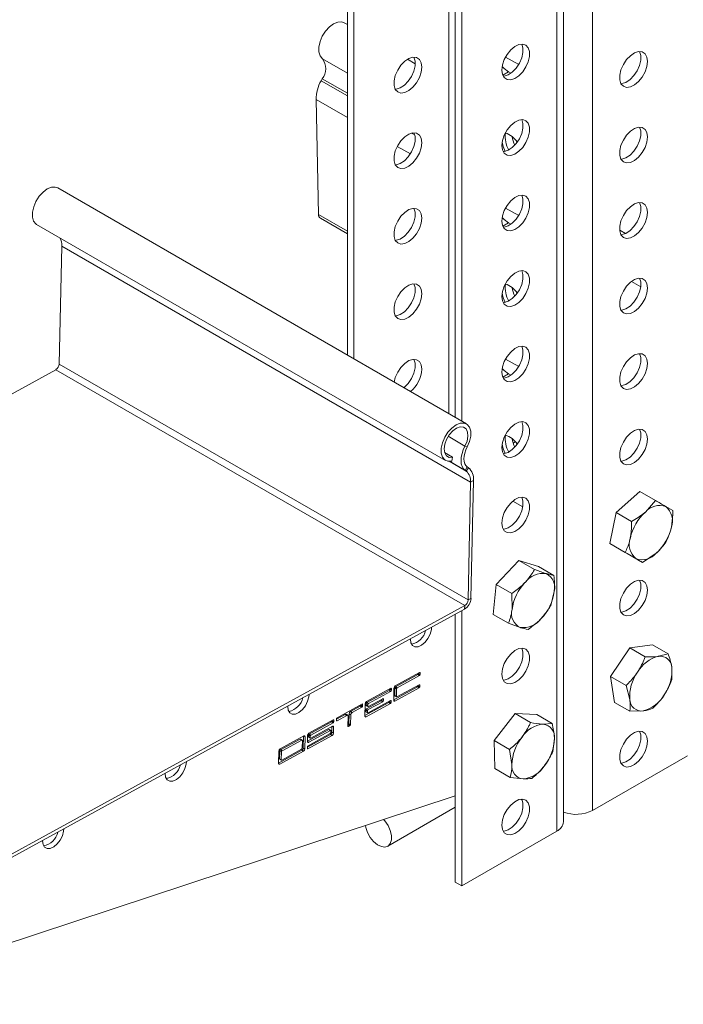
# Model space of a CAD drawing. Header units: millimetres. Extents: x -445 to 395, y -1207 to -113.
# Tile 2 of 7: x -294 to -151, y -1168 to -955. Entities that reach past the tile are written whole.
import ezdxf

# ---------------------------------------------------------------- set-up
doc = ezdxf.new("R2010")
doc.units = ezdxf.units.MM

msp = doc.modelspace()

# ---------------------------------------------------------------- linework, layer by layer
at = {"color": 7, "linetype": 'Continuous', "lineweight": 15}
for p, q in [((-223.3, -811.1), (-223.3, -1027.82)), ((-221.89, -811.92), (-221.89, -1028.63)), ((-176.58, -1128.74), (-176.58, -861.29)), ((-199.96, -874.79), (-199.96, -1041.29)), ((-198.55, -873.98), (-198.55, -1042.1)), ((-223.3, -956.32), (-224.01, -955.92)), ((-208.63, -964.79), (-210.28, -963.84)), ((-186.26, -964.97), (-189.1, -963.34)), ((-187.96, -966.85), (-188.47, -966.56)), ((-228.74, -968.06), (-228.97, -968.5)), ((-230.07, -972.53), (-229.52, -997.39)), ((-197.54, -1042.69), (-285.93, -991.66)), ((-186.26, -997.64), (-189.1, -996)), ((-229.13, -998.22), (-223.3, -1001.59)), ((-290.48, -999.54), (-202.09, -1050.57)), ((-187.96, -999.51), (-188.47, -999.22)), ((-285.6, -1029.75), (-285.05, -1004.26)), ((-186.26, -1030.3), (-189.1, -1028.66)), ((-384.56, -1084.84), (-286.32, -1030.96)), ((-187.96, -1032.17), (-188.47, -1031.88)), ((-187.59, -1045.96), (-187.68, -1046.02)), ((-202.29, -1048.9), (-200.54, -1049.91)), ((-200.54, -1049.91), (-200.72, -1050.72)), ((-197.59, -1052.92), (-197.83, -1052.76)), ((-197.12, -1052.16), (-197.36, -1051.99)), ((-197.21, -1080.77), (-196.66, -1055.28)), ((-196.57, -1080.42), (-196.03, -1054.93)), ((-165.17, -1061.85), (-160.04, -1057.32)), ((-160.04, -1057.32), (-156.71, -1059.24)), ((-185.36, -1060.63), (-187.53, -1059.38)), ((-156.71, -1059.24), (-158.86, -1061.75)), ((-166.56, -1068.57), (-165.17, -1061.85)), ((-165.17, -1061.85), (-161.84, -1063.78)), ((-152.96, -1061.42), (-154.42, -1060.57)), ((-166.56, -1068.57), (-163.22, -1070.49)), ((-162.81, -1070.75), (-166.56, -1068.57)), ((-163.22, -1070.49), (-160.94, -1071.82)), ((-162.81, -1070.75), (-159.47, -1072.67)), ((-159.47, -1072.67), (-156.5, -1070.64)), ((-191.09, -1077.42), (-186.19, -1072.25)), ((-186.19, -1072.25), (-182.85, -1074.17)), ((-186.19, -1072.25), (-181.98, -1073.55)), ((-181.98, -1073.55), (-178.64, -1075.48)), ((-178.64, -1075.48), (-180.33, -1075.06)), ((-191.79, -1083.9), (-191.09, -1077.42)), ((-191.09, -1077.42), (-187.75, -1079.35)), ((-187.75, -1079.35), (-187.69, -1082.82)), ((-179.34, -1081.96), (-178.58, -1078.96)), ((-336.64, -1158.79), (-197.95, -1082.73)), ((-336.62, -1158.04), (-197.93, -1081.99)), ((-199.96, -1083.84), (-199.96, -1141.8)), ((-198.55, -1083.06), (-198.55, -1142.62)), ((-191.79, -1083.9), (-188.45, -1085.82)), ((-188.45, -1085.82), (-185.94, -1086.71)), ((-166.38, -1097.34), (-162.25, -1091.11)), ((-162.25, -1091.11), (-157.3, -1090.46)), ((-162.25, -1091.11), (-158.91, -1093.04)), ((-157.3, -1090.46), (-153.96, -1092.39)), ((-153.96, -1092.39), (-156.02, -1092.95)), ((-207.7, -1096.46), (-212.94, -1099.32)), ((-207.93, -1096.67), (-207.93, -1096.58)), ((-207.57, -1096.87), (-207.57, -1096.54)), ((-153.14, -1097.97), (-153.14, -1095.41)), ((-212.88, -1099.55), (-208.07, -1096.91)), ((-212.53, -1099.75), (-207.72, -1097.12)), ((-165.56, -1102.92), (-166.38, -1097.34)), ((-166.38, -1097.34), (-163.04, -1099.27)), ((-213.93, -1099.87), (-219.16, -1102.74)), ((-219.1, -1102.96), (-214.29, -1100.32)), ((-218.75, -1103.16), (-213.94, -1100.53)), ((-214.15, -1100.08), (-214.15, -1099.99)), ((-213.79, -1100.29), (-213.79, -1099.96)), ((-213.28, -1102.38), (-208.13, -1099.56)), ((-213.23, -1099.81), (-213.28, -1102.46)), ((-213.06, -1101.45), (-213.02, -1099.79)), ((-213.01, -1102.63), (-207.78, -1099.76)), ((-212.71, -1101.65), (-212.67, -1100)), ((-207.76, -1099.1), (-212.57, -1101.74)), ((-207.98, -1099.32), (-207.98, -1099.22)), ((-207.63, -1099.52), (-207.62, -1099.19)), ((-163.04, -1099.27), (-162.22, -1102.3)), ((-219.5, -1105.79), (-214.35, -1102.97)), ((-219.13, -1104.28), (-216.02, -1102.58)), ((-213.98, -1102.51), (-218.79, -1105.15)), ((-218.77, -1104.49), (-215.66, -1102.78)), ((-215.65, -1102.12), (-218.76, -1103.83)), ((-215.87, -1102.33), (-215.87, -1102.24)), ((-215.52, -1102.54), (-215.51, -1102.21)), ((-214.2, -1102.73), (-214.2, -1102.63)), ((-213.85, -1102.93), (-213.84, -1102.6)), ((-213.02, -1101.54), (-212.66, -1101.74)), ((-165.56, -1102.92), (-162.22, -1104.85)), ((-220.15, -1103.28), (-225.52, -1106.23)), ((-222.63, -1104.9), (-220.51, -1103.74)), ((-222.28, -1105.1), (-220.16, -1103.94)), ((-220.37, -1103.49), (-220.37, -1103.4)), ((-220.02, -1103.7), (-220.01, -1103.37)), ((-219.45, -1103.22), (-219.5, -1105.87)), ((-219.28, -1104.86), (-219.27, -1104.53)), ((-219.25, -1103.53), (-219.24, -1103.2)), ((-219.24, -1104.95), (-218.89, -1105.16)), ((-219.23, -1106.04), (-214, -1103.17)), ((-219.21, -1103.63), (-218.86, -1103.83)), ((-218.93, -1105.06), (-218.92, -1104.73)), ((-218.9, -1103.74), (-218.89, -1103.41)), ((-162.22, -1104.85), (-159.34, -1104.76)), ((-226.37, -1106.69), (-231.6, -1109.56)), ((-231.54, -1109.78), (-226.73, -1107.15)), ((-226.59, -1106.9), (-226.59, -1106.81)), ((-226.24, -1107.11), (-226.23, -1106.78)), ((-225.67, -1106.56), (-223.77, -1105.52)), ((-225.66, -1106.47), (-225.67, -1106.8)), ((-225.53, -1106.89), (-223.41, -1105.72)), ((-223.22, -1105.71), (-223.57, -1105.5)), ((-223.14, -1105.9), (-223.18, -1108.05)), ((-222.97, -1107.53), (-222.92, -1105.38)), ((-222.62, -1107.74), (-222.57, -1105.59)), ((-191.55, -1111.16), (-187.03, -1105.35)), ((-187.03, -1105.35), (-183.69, -1107.27)), ((-187.03, -1105.35), (-182.36, -1105.57)), ((-182.36, -1105.57), (-179.02, -1107.5)), ((-231.91, -1111.3), (-227.33, -1108.78)), ((-231.64, -1111.54), (-226.97, -1108.98)), ((-226.54, -1108.09), (-231.2, -1110.65)), ((-231.19, -1109.99), (-226.38, -1107.35)), ((-226.88, -1108.98), (-227.23, -1108.77)), ((-226.84, -1109.07), (-226.84, -1109.4)), ((-226.64, -1109.38), (-226.62, -1108.13)), ((-226.29, -1109.59), (-226.26, -1108.27)), ((-223.18, -1107.81), (-223.11, -1107.78)), ((-223.04, -1108.14), (-222.76, -1107.98)), ((-179.02, -1107.5), (-180.95, -1107.62)), ((-232.73, -1110.18), (-237.82, -1112.97)), ((-233.52, -1110.87), (-237.76, -1113.2)), ((-233.17, -1111.07), (-237.41, -1113.4)), ((-233.07, -1111.07), (-233.42, -1110.86)), ((-233.06, -1112.81), (-233.03, -1111.16)), ((-232.86, -1112.8), (-232.81, -1110.22)), ((-232.51, -1113), (-232.45, -1110.35)), ((-231.94, -1112.62), (-226.93, -1109.87)), ((-231.89, -1110.04), (-231.92, -1111.37)), ((-231.81, -1112.94), (-226.58, -1110.07)), ((-226.99, -1109.65), (-231.8, -1112.28)), ((-231.69, -1110.36), (-231.69, -1110.03)), ((-231.65, -1110.45), (-231.3, -1110.66)), ((-231.34, -1110.56), (-231.33, -1110.23)), ((-191.41, -1117.21), (-191.55, -1111.16)), ((-191.55, -1111.16), (-188.21, -1113.09)), ((-178.88, -1113.54), (-178.54, -1110.75)), ((-238.16, -1116.03), (-233.15, -1113.28)), ((-238.11, -1113.46), (-238.16, -1116.1)), ((-237.91, -1113.44), (-237.94, -1115.09)), ((-237.89, -1116.28), (-232.8, -1113.49)), ((-237.55, -1113.64), (-237.59, -1115.29)), ((-237.45, -1115.38), (-233.21, -1113.06)), ((-231.94, -1112.52), (-231.95, -1112.85)), ((-188.21, -1113.09), (-187.73, -1116.35)), ((-237.9, -1115.19), (-237.55, -1115.39)), ((-170.27, -1126.29), (-149.76, -1114.45)), ((-191.41, -1117.21), (-188.07, -1119.13)), ((-188.07, -1119.13), (-185.32, -1119.48)), ((-336.56, -1168.22), (-199.96, -1123.1)), ((-185.5, -1124.03), (-185.8, -1123.86)), ((-214.58, -1134.04), (-199.96, -1125.6)), ((-198.55, -1142.62), (-178.04, -1130.78)), ((-198.55, -1142.62), (-199.96, -1141.8))]:
    msp.add_line(p, q, dxfattribs=at)
at = {"color": 7, "linetype": 'Continuous', "lineweight": 0}
for p, q in [((-170.27, -857.65), (-170.27, -1126.29)), ((-178.04, -862.14), (-178.04, -1130.78)), ((-201.38, -875.61), (-201.38, -1040.47)), ((-228.7, -963.7), (-223.3, -966.82)), ((-189.69, -967.26), (-188.47, -966.56)), ((-228.97, -968.5), (-223.3, -971.77)), ((-228.74, -968.06), (-223.3, -971.19)), ((-230.07, -972.53), (-223.3, -976.44)), ((-209.41, -979.79), (-208.74, -980.18)), ((-212.51, -982.67), (-209.68, -984.3)), ((-229.52, -997.39), (-223.3, -1000.99)), ((-189.69, -999.92), (-188.47, -999.22)), ((-164.41, -1000.81), (-163.17, -1001.53)), ((-285.05, -1004.26), (-196.66, -1055.28)), ((-161.9, -1011.89), (-159.87, -1013.06)), ((-285.6, -1029.75), (-197.21, -1080.77)), ((-286.32, -1030.96), (-197.93, -1081.99)), ((-189.69, -1032.58), (-188.47, -1031.88)), ((-201.51, -1045.36), (-197.87, -1047.47)), ((-197.39, -1047.67), (-197.87, -1047.47)), ((-186.99, -1046.55), (-187.46, -1046.84)), ((-201.3, -1050.78), (-197.59, -1052.92)), ((-201.25, -1050.78), (-197.83, -1052.76)), ((-197.36, -1051.99), (-197.83, -1052.76)), ((-197.59, -1052.92), (-197.12, -1052.16)), ((-196.03, -1054.93), (-196.66, -1055.28)), ((-197.21, -1080.77), (-196.57, -1080.42)), ((-197.95, -1082.73), (-197.93, -1081.99)), ((-207.93, -1096.67), (-207.57, -1096.87)), ((-207.71, -1096.46), (-207.57, -1096.54)), ((-208.07, -1096.91), (-207.72, -1097.12)), ((-214.29, -1100.32), (-213.94, -1100.53)), ((-214.15, -1100.08), (-213.79, -1100.29)), ((-213.93, -1099.87), (-213.79, -1099.96)), ((-213.02, -1099.79), (-212.67, -1100)), ((-212.88, -1099.55), (-212.53, -1099.75)), ((-208.13, -1099.56), (-207.78, -1099.76)), ((-207.98, -1099.32), (-207.63, -1099.52)), ((-207.77, -1099.1), (-207.62, -1099.19)), ((-219.1, -1102.96), (-218.75, -1103.16)), ((-216.02, -1102.58), (-215.66, -1102.78)), ((-215.87, -1102.33), (-215.52, -1102.54)), ((-215.66, -1102.12), (-215.51, -1102.21)), ((-214.35, -1102.97), (-214, -1103.17)), ((-214.2, -1102.73), (-213.85, -1102.93)), ((-213.99, -1102.52), (-213.84, -1102.6)), ((-213.28, -1102.47), (-213.01, -1102.63)), ((-213.06, -1101.45), (-212.71, -1101.65)), ((-222.63, -1104.9), (-222.28, -1105.1)), ((-220.51, -1103.74), (-220.16, -1103.94)), ((-220.37, -1103.49), (-220.02, -1103.7)), ((-220.15, -1103.28), (-220.01, -1103.37)), ((-219.28, -1104.86), (-218.93, -1105.06)), ((-219.27, -1104.53), (-218.92, -1104.73)), ((-219.25, -1103.53), (-218.9, -1103.74)), ((-219.24, -1103.2), (-218.89, -1103.41)), ((-219.13, -1104.28), (-218.77, -1104.49)), ((-226.73, -1107.15), (-226.38, -1107.35)), ((-226.59, -1106.9), (-226.24, -1107.11)), ((-226.37, -1106.69), (-226.23, -1106.78)), ((-225.67, -1106.81), (-225.53, -1106.89)), ((-223.77, -1105.52), (-223.41, -1105.72)), ((-222.92, -1105.38), (-222.57, -1105.59)), ((-219.5, -1105.88), (-219.23, -1106.04)), ((-227.33, -1108.78), (-226.97, -1108.98)), ((-226.64, -1109.38), (-226.29, -1109.59)), ((-226.55, -1108.1), (-226.26, -1108.27)), ((-223.18, -1108.06), (-223.04, -1108.14)), ((-223.11, -1107.78), (-222.76, -1107.98)), ((-222.97, -1107.53), (-222.62, -1107.74)), ((-233.52, -1110.87), (-233.17, -1111.07)), ((-232.74, -1110.19), (-232.45, -1110.35)), ((-231.92, -1111.38), (-231.64, -1111.54)), ((-231.69, -1110.03), (-231.33, -1110.23)), ((-231.69, -1110.36), (-231.34, -1110.56)), ((-231.54, -1109.78), (-231.19, -1109.99)), ((-226.93, -1109.87), (-226.58, -1110.07)), ((-237.91, -1113.44), (-237.55, -1113.64)), ((-237.76, -1113.2), (-237.41, -1113.4)), ((-233.15, -1113.28), (-232.8, -1113.49)), ((-232.86, -1112.8), (-232.51, -1113)), ((-231.95, -1112.86), (-231.81, -1112.94)), ((-237.94, -1115.09), (-237.59, -1115.29)), ((-238.16, -1116.12), (-237.89, -1116.28))]:
    msp.add_line(p, q, dxfattribs=at)
at = {"color": 7, "linetype": 'Continuous', "lineweight": 15, "flags": 128}
for points in [[(-224.01, -955.92), (-224.55, -955.73), (-225.38, -955.77), (-226.29, -956.15), (-227.19, -956.82), (-228.03, -957.75), (-228.72, -958.84), (-229.21, -960.02), (-229.47, -961.18), (-229.46, -962.24), (-229.2, -963.1), (-228.7, -963.7)], [(-189.76, -967.09), (-189.89, -966.15), (-189.76, -965.05), (-189.37, -963.89), (-188.76, -962.78), (-187.98, -961.81), (-187.11, -961.08), (-186.21, -960.64), (-185.38, -960.54), (-184.68, -960.78), (-184.18, -961.34), (-183.91, -962.18), (-183.91, -963.21), (-184.18, -964.35), (-184.68, -965.5), (-185.38, -966.55), (-186.21, -967.41), (-187.11, -968), (-187.98, -968.27), (-188.76, -968.21), (-189.37, -967.8), (-189.76, -967.09)], [(-185.59, -960.53), (-185.33, -961.36), (-185.33, -962.4), (-185.59, -963.54), (-186.09, -964.68), (-186.79, -965.73), (-187.63, -966.59), (-188.52, -967.18), (-189.4, -967.46), (-189.59, -967.47)], [(-158.56, -965.41), (-158.42, -964.31), (-158.56, -963.37), (-158.94, -962.66), (-159.55, -962.25), (-160.33, -962.18), (-161.2, -962.46), (-162.1, -963.05), (-162.93, -963.91), (-163.63, -964.96), (-164.14, -966.1), (-164.4, -967.24), (-164.4, -968.28), (-164.14, -969.11), (-163.63, -969.68), (-162.93, -969.92), (-162.1, -969.82), (-161.2, -969.38), (-160.33, -968.64), (-159.55, -967.68), (-158.94, -966.57), (-158.56, -965.41)], [(-160.13, -962.17), (-159.87, -963), (-159.87, -964.03), (-160.13, -965.17), (-160.64, -966.32), (-161.34, -967.37), (-162.17, -968.23), (-163.07, -968.82), (-163.94, -969.09), (-164.14, -969.11)], [(-207.35, -966.64), (-207.21, -965.54), (-207.35, -964.59), (-207.73, -963.88), (-208.34, -963.48), (-209.12, -963.41), (-209.99, -963.68), (-210.89, -964.27), (-211.72, -965.13), (-212.42, -966.18), (-212.93, -967.33), (-213.19, -968.47), (-213.19, -969.5), (-212.93, -970.34), (-212.42, -970.9), (-211.72, -971.14), (-210.89, -971.04), (-209.99, -970.6), (-209.12, -969.87), (-208.34, -968.9), (-207.73, -967.79), (-207.35, -966.64)], [(-208.92, -963.39), (-208.66, -964.22), (-208.66, -965.26), (-208.92, -966.4), (-209.43, -967.54), (-210.13, -968.59), (-210.96, -969.45), (-211.86, -970.04), (-212.73, -970.32), (-212.93, -970.33)], [(-188.47, -966.56), (-189.4, -965.85), (-189.83, -965.41)], [(-189.76, -983.42), (-189.89, -982.48), (-189.76, -981.38), (-189.37, -980.22), (-188.76, -979.11), (-187.98, -978.14), (-187.11, -977.41), (-186.21, -976.97), (-185.38, -976.87), (-184.68, -977.11), (-184.18, -977.67), (-183.91, -978.51), (-183.91, -979.54), (-184.18, -980.68), (-184.68, -981.83), (-185.38, -982.88), (-186.21, -983.74), (-187.11, -984.33), (-187.98, -984.61), (-188.76, -984.54), (-189.37, -984.13), (-189.76, -983.42)], [(-185.59, -976.86), (-185.33, -977.69), (-185.33, -978.73), (-185.59, -979.87), (-186.09, -981.01), (-186.79, -982.06), (-187.63, -982.92), (-188.52, -983.52), (-189.4, -983.79), (-189.59, -983.8)], [(-158.56, -981.74), (-158.42, -980.64), (-158.56, -979.7), (-158.94, -978.99), (-159.55, -978.58), (-160.33, -978.51), (-161.2, -978.79), (-162.1, -979.38), (-162.93, -980.24), (-163.63, -981.29), (-164.14, -982.43), (-164.4, -983.58), (-164.4, -984.61), (-164.14, -985.45), (-163.63, -986.01), (-162.93, -986.25), (-162.1, -986.15), (-161.2, -985.71), (-160.33, -984.97), (-159.55, -984.01), (-158.94, -982.9), (-158.56, -981.74)], [(-160.13, -978.5), (-159.87, -979.33), (-159.87, -980.36), (-160.13, -981.5), (-160.64, -982.65), (-161.34, -983.7), (-162.17, -984.56), (-163.07, -985.15), (-163.94, -985.42), (-164.14, -985.44)], [(-207.35, -982.97), (-207.21, -981.87), (-207.35, -980.92), (-207.73, -980.21), (-208.34, -979.81), (-209.12, -979.74), (-209.99, -980.01), (-210.89, -980.6), (-211.72, -981.46), (-212.42, -982.51), (-212.93, -983.66), (-213.19, -984.8), (-213.19, -985.83), (-212.93, -986.67), (-212.42, -987.23), (-211.72, -987.47), (-210.89, -987.37), (-209.99, -986.93), (-209.12, -986.2), (-208.34, -985.23), (-207.73, -984.12), (-207.35, -982.97)], [(-208.92, -979.72), (-208.66, -980.55), (-208.66, -981.59), (-208.92, -982.73), (-209.43, -983.87), (-210.13, -984.92), (-210.96, -985.78), (-211.86, -986.38), (-212.73, -986.65), (-212.93, -986.66)], [(-189.15, -983.75), (-189.59, -982.73), (-189.83, -981.76)], [(-285.93, -991.66), (-286.45, -991.47), (-287.29, -991.51), (-288.19, -991.88), (-289.1, -992.55), (-289.93, -993.47), (-290.63, -994.57), (-291.12, -995.74), (-291.38, -996.91), (-291.39, -997.96), (-291.13, -998.83), (-290.64, -999.44), (-290.48, -999.54)], [(-189.76, -999.75), (-189.89, -998.81), (-189.76, -997.71), (-189.37, -996.55), (-188.76, -995.44), (-187.98, -994.48), (-187.11, -993.74), (-186.21, -993.3), (-185.38, -993.2), (-184.68, -993.44), (-184.18, -994), (-183.91, -994.84), (-183.91, -995.87), (-184.18, -997.01), (-184.68, -998.16), (-185.38, -999.21), (-186.21, -1000.07), (-187.11, -1000.66), (-187.98, -1000.94), (-188.76, -1000.87), (-189.37, -1000.46), (-189.76, -999.75)], [(-185.59, -993.19), (-185.33, -994.02), (-185.33, -995.06), (-185.59, -996.2), (-186.09, -997.34), (-186.79, -998.39), (-187.63, -999.25), (-188.52, -999.85), (-189.4, -1000.12), (-189.59, -1000.14)], [(-207.35, -999.3), (-207.21, -998.2), (-207.35, -997.25), (-207.73, -996.54), (-208.34, -996.14), (-209.12, -996.07), (-209.99, -996.34), (-210.89, -996.94), (-211.72, -997.79), (-212.42, -998.84), (-212.93, -999.99), (-213.19, -1001.13), (-213.19, -1002.17), (-212.93, -1003), (-212.42, -1003.56), (-211.72, -1003.81), (-210.89, -1003.7), (-209.99, -1003.26), (-209.12, -1002.53), (-208.34, -1001.56), (-207.73, -1000.45), (-207.35, -999.3)], [(-208.92, -996.05), (-208.66, -996.88), (-208.66, -997.92), (-208.92, -999.06), (-209.43, -1000.2), (-210.13, -1001.25), (-210.96, -1002.11), (-211.86, -1002.71), (-212.73, -1002.98), (-212.93, -1003)], [(-158.56, -998.07), (-158.42, -996.97), (-158.56, -996.03), (-158.94, -995.32), (-159.55, -994.91), (-160.33, -994.84), (-161.2, -995.12), (-162.1, -995.71), (-162.93, -996.57), (-163.63, -997.62), (-164.14, -998.77), (-164.4, -999.91), (-164.4, -1000.94), (-164.14, -1001.78), (-163.63, -1002.34), (-162.93, -1002.58), (-162.1, -1002.48), (-161.2, -1002.04), (-160.33, -1001.3), (-159.55, -1000.34), (-158.94, -999.23), (-158.56, -998.07)], [(-160.13, -994.83), (-159.87, -995.66), (-159.87, -996.69), (-160.13, -997.83), (-160.64, -998.98), (-161.34, -1000.03), (-162.17, -1000.89), (-163.07, -1001.48), (-163.94, -1001.76), (-164.14, -1001.77)], [(-188.47, -999.22), (-189.4, -998.51), (-189.83, -998.07)], [(-189.76, -1016.08), (-189.89, -1015.14), (-189.76, -1014.04), (-189.37, -1012.88), (-188.76, -1011.77), (-187.98, -1010.81), (-187.11, -1010.07), (-186.21, -1009.63), (-185.38, -1009.53), (-184.68, -1009.77), (-184.18, -1010.33), (-183.91, -1011.17), (-183.91, -1012.2), (-184.18, -1013.35), (-184.68, -1014.49), (-185.38, -1015.54), (-186.21, -1016.4), (-187.11, -1016.99), (-187.98, -1017.27), (-188.76, -1017.2), (-189.37, -1016.79), (-189.76, -1016.08)], [(-185.59, -1009.52), (-185.33, -1010.35), (-185.33, -1011.39), (-185.59, -1012.53), (-186.09, -1013.68), (-186.79, -1014.72), (-187.63, -1015.58), (-188.52, -1016.18), (-189.4, -1016.45), (-189.59, -1016.47)], [(-158.56, -1014.4), (-158.42, -1013.3), (-158.56, -1012.36), (-158.94, -1011.65), (-159.55, -1011.24), (-160.33, -1011.17), (-161.2, -1011.45), (-162.1, -1012.04), (-162.93, -1012.9), (-163.63, -1013.95), (-164.14, -1015.1), (-164.4, -1016.24), (-164.4, -1017.27), (-164.14, -1018.11), (-163.63, -1018.67), (-162.93, -1018.91), (-162.1, -1018.81), (-161.2, -1018.37), (-160.33, -1017.64), (-159.55, -1016.67), (-158.94, -1015.56), (-158.56, -1014.4)], [(-160.13, -1011.16), (-159.87, -1011.99), (-159.87, -1013.02), (-160.13, -1014.16), (-160.64, -1015.31), (-161.34, -1016.36), (-162.17, -1017.22), (-163.07, -1017.81), (-163.94, -1018.09), (-164.14, -1018.1)], [(-207.35, -1015.63), (-207.21, -1014.53), (-207.35, -1013.58), (-207.73, -1012.87), (-208.34, -1012.47), (-209.12, -1012.4), (-209.99, -1012.67), (-210.89, -1013.27), (-211.72, -1014.13), (-212.42, -1015.17), (-212.93, -1016.32), (-213.19, -1017.46), (-213.19, -1018.5), (-212.93, -1019.33), (-212.42, -1019.9), (-211.72, -1020.14), (-210.89, -1020.03), (-209.99, -1019.59), (-209.12, -1018.86), (-208.34, -1017.89), (-207.73, -1016.78), (-207.35, -1015.63)], [(-208.92, -1012.38), (-208.66, -1013.21), (-208.66, -1014.25), (-208.92, -1015.39), (-209.43, -1016.54), (-210.13, -1017.58), (-210.96, -1018.44), (-211.86, -1019.04), (-212.73, -1019.31), (-212.93, -1019.33)], [(-189.15, -1016.41), (-189.59, -1015.39), (-189.83, -1014.42)], [(-189.76, -1032.41), (-189.89, -1031.47), (-189.76, -1030.37), (-189.37, -1029.21), (-188.76, -1028.1), (-187.98, -1027.14), (-187.11, -1026.4), (-186.21, -1025.96), (-185.38, -1025.86), (-184.68, -1026.1), (-184.18, -1026.67), (-183.91, -1027.5), (-183.91, -1028.54), (-184.18, -1029.68), (-184.68, -1030.82), (-185.38, -1031.87), (-186.21, -1032.73), (-187.11, -1033.32), (-187.98, -1033.6), (-188.76, -1033.53), (-189.37, -1033.12), (-189.76, -1032.41)], [(-185.59, -1025.85), (-185.33, -1026.68), (-185.33, -1027.72), (-185.59, -1028.86), (-186.09, -1030.01), (-186.79, -1031.06), (-187.63, -1031.91), (-188.52, -1032.51), (-189.4, -1032.78), (-189.59, -1032.8)], [(-158.56, -1030.73), (-158.42, -1029.63), (-158.56, -1028.69), (-158.94, -1027.98), (-159.55, -1027.57), (-160.33, -1027.51), (-161.2, -1027.78), (-162.1, -1028.37), (-162.93, -1029.23), (-163.63, -1030.28), (-164.14, -1031.43), (-164.4, -1032.57), (-164.4, -1033.6), (-164.14, -1034.44), (-163.63, -1035), (-162.93, -1035.24), (-162.1, -1035.14), (-161.2, -1034.7), (-160.33, -1033.97), (-159.55, -1033), (-158.94, -1031.89), (-158.56, -1030.73)], [(-160.13, -1027.49), (-159.87, -1028.32), (-159.87, -1029.35), (-160.13, -1030.5), (-160.64, -1031.64), (-161.34, -1032.69), (-162.17, -1033.55), (-163.07, -1034.14), (-163.94, -1034.42), (-164.14, -1034.43)], [(-207.21, -1030.86), (-207.35, -1029.91), (-207.73, -1029.21), (-208.34, -1028.8), (-209.12, -1028.73), (-209.99, -1029), (-210.89, -1029.6), (-211.72, -1030.46), (-212.42, -1031.51), (-212.93, -1032.65), (-213.17, -1033.66)], [(-208.92, -1028.71), (-208.66, -1029.54), (-208.66, -1030.58), (-208.92, -1031.72), (-209.43, -1032.87), (-210.13, -1033.92), (-210.96, -1034.77), (-211.08, -1034.87)], [(-188.47, -1031.88), (-189.4, -1031.17), (-189.83, -1030.73)], [(-197.39, -1047.67), (-196.89, -1046.5), (-196.63, -1045.33), (-196.63, -1044.27), (-196.88, -1043.4), (-197.37, -1042.8), (-198.07, -1042.5), (-198.9, -1042.54), (-199.8, -1042.91), (-200.71, -1043.58), (-201.55, -1044.5), (-202.24, -1045.59), (-202.74, -1046.77), (-203, -1047.93), (-203, -1048.99), (-202.74, -1049.86), (-202.25, -1050.46), (-201.56, -1050.76), (-200.72, -1050.72)], [(-197.87, -1047.47), (-197.43, -1046.4), (-197.24, -1045.37), (-197.31, -1044.46), (-197.64, -1043.77), (-198.19, -1043.38), (-198.9, -1043.31), (-199.71, -1043.59), (-200.53, -1044.18), (-201.28, -1045.02), (-201.88, -1046.03), (-202.26, -1047.09), (-202.39, -1048.11), (-202.26, -1048.98), (-201.88, -1049.61), (-201.29, -1049.93), (-200.54, -1049.91)], [(-189.76, -1048.75), (-189.89, -1047.8), (-189.76, -1046.7), (-189.37, -1045.54), (-188.76, -1044.43), (-187.98, -1043.47), (-187.11, -1042.73), (-186.21, -1042.3), (-185.38, -1042.19), (-184.68, -1042.43), (-184.18, -1043), (-183.91, -1043.83), (-183.91, -1044.87), (-184.18, -1046.01), (-184.68, -1047.15), (-185.38, -1048.2), (-186.21, -1049.06), (-187.11, -1049.65), (-187.98, -1049.93), (-188.76, -1049.86), (-189.37, -1049.45), (-189.76, -1048.75)], [(-185.59, -1042.19), (-185.33, -1043.02), (-185.33, -1044.05), (-185.59, -1045.19), (-186.09, -1046.34), (-186.79, -1047.39), (-187.63, -1048.25), (-188.52, -1048.84), (-189.4, -1049.11), (-189.59, -1049.13)], [(-158.56, -1047.07), (-158.42, -1045.97), (-158.56, -1045.02), (-158.94, -1044.31), (-159.55, -1043.91), (-160.33, -1043.84), (-161.2, -1044.11), (-162.1, -1044.7), (-162.93, -1045.56), (-163.63, -1046.61), (-164.14, -1047.76), (-164.4, -1048.9), (-164.4, -1049.93), (-164.14, -1050.77), (-163.63, -1051.33), (-162.93, -1051.57), (-162.1, -1051.47), (-161.2, -1051.03), (-160.33, -1050.3), (-159.55, -1049.33), (-158.94, -1048.22), (-158.56, -1047.07)], [(-160.13, -1043.82), (-159.87, -1044.65), (-159.87, -1045.69), (-160.13, -1046.83), (-160.64, -1047.97), (-161.34, -1049.02), (-162.17, -1049.88), (-163.07, -1050.47), (-163.94, -1050.75), (-164.14, -1050.76)], [(-197.83, -1052.76), (-198.21, -1052.39), (-198.49, -1051.91), (-198.66, -1051.31), (-198.72, -1050.62), (-198.67, -1049.87), (-198.51, -1049.08), (-198.24, -1048.27), (-197.87, -1047.47)], [(-197.36, -1051.99), (-197.66, -1051.7), (-197.89, -1051.3), (-198.03, -1050.81), (-198.09, -1050.25), (-198.04, -1049.64), (-197.91, -1048.99), (-197.69, -1048.33), (-197.39, -1047.67)], [(-189.16, -1049.07), (-189.59, -1048.05), (-189.83, -1047.09)], [(-189.76, -1065.08), (-189.89, -1064.13), (-189.76, -1063.03), (-189.37, -1061.87), (-188.76, -1060.76), (-187.98, -1059.8), (-187.11, -1059.06), (-186.21, -1058.63), (-185.38, -1058.52), (-184.68, -1058.76), (-184.18, -1059.33), (-183.91, -1060.16), (-183.91, -1061.2), (-184.18, -1062.34), (-184.68, -1063.48), (-185.38, -1064.53), (-186.21, -1065.39), (-187.11, -1065.99), (-187.98, -1066.26), (-188.76, -1066.19), (-189.37, -1065.78), (-189.76, -1065.08)], [(-185.59, -1058.52), (-185.33, -1059.35), (-185.33, -1060.38), (-185.59, -1061.52), (-186.09, -1062.67), (-186.79, -1063.72), (-187.63, -1064.58), (-188.52, -1065.17), (-189.4, -1065.44), (-189.59, -1065.46)], [(-158.56, -1079.73), (-158.42, -1078.63), (-158.56, -1077.68), (-158.94, -1076.97), (-159.55, -1076.57), (-160.33, -1076.5), (-161.2, -1076.77), (-162.1, -1077.36), (-162.93, -1078.22), (-163.63, -1079.27), (-164.14, -1080.42), (-164.4, -1081.56), (-164.4, -1082.59), (-164.14, -1083.43), (-163.63, -1083.99), (-162.93, -1084.23), (-162.1, -1084.13), (-161.2, -1083.69), (-160.33, -1082.96), (-159.55, -1081.99), (-158.94, -1080.88), (-158.56, -1079.73)], [(-160.13, -1076.48), (-159.87, -1077.31), (-159.87, -1078.35), (-160.13, -1079.49), (-160.64, -1080.63), (-161.34, -1081.68), (-162.17, -1082.54), (-163.07, -1083.14), (-163.94, -1083.41), (-164.14, -1083.42)], [(-209.68, -1089.16), (-209.68, -1089.24), (-209.58, -1090.04), (-209.23, -1090.62), (-208.69, -1090.92), (-208, -1090.89), (-207.25, -1090.55), (-206.51, -1089.93), (-205.87, -1089.1), (-205.39, -1088.15), (-205.13, -1087.18), (-205.09, -1086.64)], [(-189.76, -1097.74), (-189.89, -1096.79), (-189.76, -1095.69), (-189.37, -1094.54), (-188.76, -1093.43), (-187.98, -1092.46), (-187.11, -1091.73), (-186.21, -1091.29), (-185.38, -1091.18), (-184.68, -1091.43), (-184.18, -1091.99), (-183.91, -1092.82), (-183.91, -1093.86), (-184.18, -1095), (-184.68, -1096.15), (-185.38, -1097.2), (-186.21, -1098.05), (-187.11, -1098.65), (-187.98, -1098.92), (-188.76, -1098.85), (-189.37, -1098.45), (-189.76, -1097.74)], [(-185.59, -1091.18), (-185.33, -1092.01), (-185.33, -1093.04), (-185.59, -1094.18), (-186.09, -1095.33), (-186.79, -1096.38), (-187.63, -1097.24), (-188.52, -1097.83), (-189.4, -1098.11), (-189.59, -1098.12)], [(-207.57, -1096.54), (-207.57, -1096.51), (-207.58, -1096.49), (-207.59, -1096.47), (-207.61, -1096.45), (-207.63, -1096.44), (-207.65, -1096.44), (-207.68, -1096.44), (-207.7, -1096.46)], [(-213.79, -1099.96), (-213.79, -1099.92), (-213.8, -1099.9), (-213.81, -1099.88), (-213.83, -1099.86), (-213.85, -1099.85), (-213.87, -1099.85), (-213.9, -1099.86), (-213.93, -1099.87)], [(-207.62, -1099.19), (-207.63, -1099.16), (-207.63, -1099.13), (-207.65, -1099.11), (-207.66, -1099.09), (-207.68, -1099.09), (-207.71, -1099.08), (-207.73, -1099.09), (-207.76, -1099.1)], [(-236.19, -1103.7), (-236.19, -1103.78), (-236.08, -1104.58), (-235.74, -1105.16), (-235.2, -1105.45), (-234.51, -1105.43), (-233.76, -1105.09), (-233.02, -1104.47), (-232.38, -1103.64), (-231.9, -1102.69), (-231.64, -1101.72), (-231.59, -1101.18)], [(-215.51, -1102.21), (-215.51, -1102.18), (-215.52, -1102.15), (-215.53, -1102.13), (-215.55, -1102.11), (-215.57, -1102.11), (-215.6, -1102.1), (-215.62, -1102.11), (-215.65, -1102.12)], [(-213.84, -1102.6), (-213.85, -1102.57), (-213.85, -1102.54), (-213.87, -1102.52), (-213.88, -1102.51), (-213.9, -1102.5), (-213.93, -1102.5), (-213.95, -1102.5), (-213.98, -1102.51)], [(-213.28, -1102.46), (-213.28, -1102.52), (-213.26, -1102.57), (-213.24, -1102.61), (-213.2, -1102.64), (-213.16, -1102.66), (-213.11, -1102.66), (-213.06, -1102.65), (-213.01, -1102.63)], [(-212.57, -1101.74), (-212.6, -1101.75), (-212.62, -1101.75), (-212.65, -1101.75), (-212.67, -1101.74), (-212.68, -1101.73), (-212.7, -1101.71), (-212.7, -1101.68), (-212.71, -1101.65)], [(-220.01, -1103.37), (-220.01, -1103.34), (-220.02, -1103.31), (-220.03, -1103.29), (-220.05, -1103.27), (-220.07, -1103.26), (-220.09, -1103.26), (-220.12, -1103.27), (-220.15, -1103.28)], [(-218.79, -1105.15), (-218.82, -1105.16), (-218.84, -1105.17), (-218.87, -1105.16), (-218.89, -1105.15), (-218.9, -1105.14), (-218.92, -1105.12), (-218.92, -1105.09), (-218.93, -1105.06)], [(-218.76, -1103.83), (-218.79, -1103.84), (-218.81, -1103.84), (-218.84, -1103.84), (-218.86, -1103.83), (-218.88, -1103.82), (-218.89, -1103.8), (-218.9, -1103.77), (-218.9, -1103.74)], [(-226.23, -1106.78), (-226.23, -1106.75), (-226.24, -1106.72), (-226.25, -1106.7), (-226.27, -1106.68), (-226.29, -1106.68), (-226.31, -1106.67), (-226.34, -1106.68), (-226.37, -1106.69)], [(-225.67, -1106.8), (-225.67, -1106.83), (-225.66, -1106.86), (-225.65, -1106.88), (-225.63, -1106.89), (-225.61, -1106.9), (-225.59, -1106.9), (-225.56, -1106.9), (-225.53, -1106.89)], [(-223.41, -1105.72), (-223.36, -1105.7), (-223.3, -1105.69), (-223.26, -1105.69), (-223.21, -1105.71), (-223.18, -1105.74), (-223.15, -1105.78), (-223.14, -1105.84), (-223.14, -1105.9)], [(-219.5, -1105.87), (-219.5, -1105.93), (-219.48, -1105.98), (-219.46, -1106.02), (-219.42, -1106.06), (-219.38, -1106.07), (-219.33, -1106.08), (-219.28, -1106.07), (-219.23, -1106.04)], [(-226.97, -1108.98), (-226.95, -1108.97), (-226.92, -1108.97), (-226.9, -1108.97), (-226.88, -1108.98), (-226.86, -1108.99), (-226.85, -1109.01), (-226.84, -1109.04), (-226.84, -1109.07)], [(-226.26, -1108.27), (-226.26, -1108.2), (-226.28, -1108.15), (-226.3, -1108.11), (-226.34, -1108.08), (-226.38, -1108.06), (-226.43, -1108.06), (-226.48, -1108.07), (-226.54, -1108.09)], [(-223.18, -1108.05), (-223.18, -1108.08), (-223.17, -1108.11), (-223.16, -1108.13), (-223.14, -1108.14), (-223.12, -1108.15), (-223.1, -1108.15), (-223.07, -1108.15), (-223.04, -1108.14)], [(-158.56, -1112.39), (-158.42, -1111.29), (-158.56, -1110.34), (-158.94, -1109.64), (-159.55, -1109.23), (-160.33, -1109.16), (-161.2, -1109.43), (-162.1, -1110.03), (-162.93, -1110.89), (-163.63, -1111.93), (-164.14, -1113.08), (-164.4, -1114.22), (-164.4, -1115.26), (-164.14, -1116.09), (-163.63, -1116.66), (-162.93, -1116.9), (-162.1, -1116.79), (-161.2, -1116.35), (-160.33, -1115.62), (-159.55, -1114.66), (-158.94, -1113.54), (-158.56, -1112.39)], [(-160.13, -1109.14), (-159.87, -1109.97), (-159.87, -1111.01), (-160.13, -1112.15), (-160.64, -1113.3), (-161.34, -1114.35), (-162.17, -1115.2), (-163.07, -1115.8), (-163.94, -1116.07), (-164.14, -1116.09)], [(-233.03, -1111.16), (-233.03, -1111.13), (-233.04, -1111.1), (-233.05, -1111.08), (-233.07, -1111.07), (-233.09, -1111.06), (-233.11, -1111.06), (-233.14, -1111.06), (-233.17, -1111.07)], [(-232.45, -1110.35), (-232.46, -1110.29), (-232.47, -1110.24), (-232.5, -1110.2), (-232.53, -1110.17), (-232.57, -1110.15), (-232.62, -1110.15), (-232.67, -1110.16), (-232.73, -1110.18)], [(-231.92, -1111.37), (-231.91, -1111.43), (-231.9, -1111.48), (-231.87, -1111.52), (-231.84, -1111.56), (-231.8, -1111.57), (-231.75, -1111.58), (-231.69, -1111.57), (-231.64, -1111.54)], [(-231.2, -1110.65), (-231.23, -1110.66), (-231.26, -1110.67), (-231.28, -1110.66), (-231.3, -1110.66), (-231.32, -1110.64), (-231.33, -1110.62), (-231.34, -1110.59), (-231.34, -1110.56)], [(-231.95, -1112.85), (-231.95, -1112.89), (-231.94, -1112.91), (-231.93, -1112.93), (-231.91, -1112.95), (-231.89, -1112.96), (-231.86, -1112.96), (-231.84, -1112.95), (-231.81, -1112.94)], [(-262.69, -1118.24), (-262.7, -1118.31), (-262.59, -1119.12), (-262.25, -1119.7), (-261.7, -1119.99), (-261.02, -1119.97), (-260.27, -1119.63), (-259.53, -1119.01), (-258.89, -1118.18), (-258.41, -1117.22), (-258.14, -1116.25), (-258.1, -1115.72)], [(-237.59, -1115.29), (-237.59, -1115.33), (-237.58, -1115.35), (-237.57, -1115.37), (-237.55, -1115.39), (-237.53, -1115.4), (-237.5, -1115.4), (-237.48, -1115.39), (-237.45, -1115.38)], [(-238.16, -1116.1), (-238.16, -1116.16), (-238.15, -1116.22), (-238.12, -1116.26), (-238.09, -1116.29), (-238.04, -1116.31), (-238, -1116.31), (-237.94, -1116.3), (-237.89, -1116.28)], [(-189.76, -1130.4), (-189.89, -1129.45), (-189.76, -1128.35), (-189.37, -1127.2), (-188.76, -1126.09), (-187.98, -1125.12), (-187.11, -1124.39), (-186.21, -1123.95), (-185.38, -1123.85), (-184.68, -1124.09), (-184.18, -1124.65), (-183.91, -1125.49), (-183.91, -1126.52), (-184.18, -1127.66), (-184.68, -1128.81), (-185.38, -1129.86), (-186.21, -1130.72), (-187.11, -1131.31), (-187.98, -1131.58), (-188.76, -1131.51), (-189.37, -1131.11), (-189.76, -1130.4)], [(-185.59, -1123.84), (-185.33, -1124.67), (-185.33, -1125.7), (-185.59, -1126.85), (-186.09, -1127.99), (-186.79, -1129.04), (-187.63, -1129.9), (-188.52, -1130.49), (-189.4, -1130.77), (-189.59, -1130.78)], [(-215.47, -1128.22), (-215.17, -1128.56), (-214.51, -1129.55), (-214.03, -1130.63), (-213.79, -1131.7), (-213.79, -1132.68), (-214.03, -1133.46), (-214.51, -1133.99), (-215.17, -1134.22), (-215.95, -1134.12), (-216.79, -1133.71), (-217.62, -1133.02), (-218.35, -1132.11), (-218.92, -1131.07), (-219.28, -1129.98), (-219.37, -1129.51)], [(-289.2, -1132.77), (-289.21, -1132.85), (-289.1, -1133.65), (-288.76, -1134.24), (-288.21, -1134.53), (-287.53, -1134.5), (-286.78, -1134.16), (-286.04, -1133.54), (-285.39, -1132.71), (-284.92, -1131.76), (-284.65, -1130.79), (-284.61, -1130.26)]]:
    msp.add_lwpolyline(points, dxfattribs=at)
at = {"color": 7, "linetype": 'Continuous', "lineweight": 15}
for centre, radius, start, end in [((-231.58, -965.86), 3.6, 322.314, 36.8339), ((-221.66, -972.64), 8.41, 150.4467, 179.2514), ((-190.52, -984.24), 4.67, 32.0976, 72.9824), ((-183.82, -980.7), 5.34, 170.3411, 211.0454), ((-181.33, -979.47), 6.46, 189.5144, 207.0346), ((-228.59, -997.46), 0.932, 175.752, 234.8681), ((-288.28, -1004.05), 3.24, 356.3409, 30.0575), ((-190.52, -1016.9), 4.67, 32.0977, 72.9827), ((-183.82, -1013.36), 5.34, 170.3412, 211.0453), ((-181.33, -1012.13), 6.46, 189.5139, 207.0354), ((-287.13, -1029.65), 1.54, 301.7661, 356.5793), ((-213.79, -1030.55), 6.59, 308.7957, 357.3284), ((-190.52, -1049.57), 4.67, 32.0972, 72.9829), ((-183.82, -1046.02), 5.34, 170.3412, 211.0453), ((-181.33, -1044.79), 6.46, 189.514, 207.0353), ((-199.36, -1054.98), 2.71, 353.6106, 49.3912), ((-199.19, -1054.58), 3.19, 353.6105, 49.3913), ((-155.8, -1064.34), 4.01, 69.9503, 139.8019), ((-151.69, -1069.65), 10.67, 132.2131, 167.6674), ((-157.03, -1063.64), 4.03, 340.0917, 49.6674), ((-163.67, -1062.74), 10.67, 312.2131, 347.6674), ((-158.33, -1068.75), 4.03, 160.0917, 229.6674), ((-159.56, -1068.05), 4.01, 249.9503, 319.8019), ((-180.96, -1079.92), 4.89, 82.6059, 143.3675), ((-181.8, -1078.07), 3.34, 344.5518, 63.9913), ((-177.29, -1084.24), 10.5, 136.386, 172.2473), ((-188.98, -1077.54), 10.5, 316.3861, 352.2473), ((-199.48, -1080.25), 2.92, 301.7668, 356.5788), ((-198.74, -1080.68), 1.54, 301.7662, 356.579), ((-184.47, -1083.71), 3.34, 164.5516, 243.9915), ((-185.31, -1081.86), 4.89, 262.6058, 323.3673), ((-210.2, -1086.5), 3.91, 281.0378, 347.2972), ((-154.26, -1099.99), 7.26, 104.0538, 150.259), ((-155.69, -1095.48), 2.55, 1.385, 97.5866), ((-208.23, -1096.65), 0.307, 301.7677, 356.5775), ((-153.25, -1101.63), 9, 144.4158, 184.2698), ((-162.11, -1096.08), 9, 324.416, 4.2697), ((-207.88, -1096.86), 0.307, 301.7677, 356.5775), ((-214.45, -1100.06), 0.307, 301.764, 356.5815), ((-214.1, -1100.27), 0.307, 301.7642, 356.5817), ((-212.61, -1099.85), 0.614, 121.7648, 176.5805), ((-212.72, -1099.81), 0.307, 121.764, 176.5809), ((-212.36, -1100.01), 0.307, 121.7676, 176.5772), ((-208.29, -1099.3), 0.307, 301.764, 356.5812), ((-207.94, -1099.5), 0.307, 301.764, 356.5812), ((-236.71, -1101.03), 3.91, 281.0377, 347.2973), ((-218.83, -1103.26), 0.614, 121.7656, 176.5796), ((-218.94, -1103.22), 0.307, 121.7695, 176.5797), ((-216.18, -1102.32), 0.307, 301.7634, 356.5821), ((-215.83, -1102.52), 0.307, 301.7639, 356.5816), ((-214.51, -1102.71), 0.307, 301.7693, 356.5762), ((-214.16, -1102.91), 0.307, 301.7675, 356.5783), ((-212.96, -1101.46), 0.101, 172.3448, 234.4328), ((-159.67, -1102.24), 2.55, 181.3852, 277.5864), ((-161.1, -1097.72), 7.26, 284.0543, 330.2584), ((-222.31, -1105.42), 0.614, 121.7658, 176.5793), ((-221.96, -1105.63), 0.614, 121.7663, 176.5792), ((-220.68, -1103.47), 0.307, 301.7682, 356.5779), ((-220.32, -1103.68), 0.307, 301.7673, 356.5782), ((-219.18, -1104.87), 0.101, 172.3383, 234.4431), ((-218.97, -1104.54), 0.307, 121.7672, 176.5776), ((-219.15, -1103.55), 0.101, 172.3482, 234.4396), ((-218.61, -1104.75), 0.307, 121.7681, 176.5768), ((-218.58, -1103.43), 0.307, 121.7621, 176.5834), ((-226.9, -1106.89), 0.307, 301.7639, 356.5809), ((-226.54, -1107.09), 0.307, 301.7629, 356.5819), ((-225.36, -1106.49), 0.307, 121.7639, 176.5809), ((-223.65, -1105.68), 0.196, 65.1272, 124.252), ((-227.27, -1108.86), 0.0981, 65.1138, 124.2479), ((-227.15, -1109.38), 0.307, 301.7621, 356.5834), ((-227.26, -1109.35), 0.614, 301.7669, 356.5783), ((-223.28, -1107.52), 0.307, 301.7649, 356.5806), ((-222.92, -1107.72), 0.307, 301.7639, 356.5822), ((-180.36, -1113.76), 6.16, 95.464, 147.2157), ((-181.3, -1110.38), 2.78, 352.3391, 82.7184), ((-233.47, -1110.95), 0.0981, 65.1339, 124.2454), ((-231.27, -1110.08), 0.614, 121.7663, 176.5792), ((-231.38, -1110.04), 0.307, 121.7701, 176.5747), ((-231.59, -1110.37), 0.101, 172.34, 234.4395), ((-231.03, -1110.25), 0.307, 121.7701, 176.5747), ((-226.9, -1109.55), 0.614, 301.7666, 356.5785), ((-177.9, -1116.61), 9.83, 140.9924, 178.5049), ((-188.37, -1110.5), 9.83, 320.9921, 358.505), ((-237.49, -1113.49), 0.614, 121.7671, 176.5793), ((-237.6, -1113.46), 0.307, 121.7636, 176.5813), ((-237.25, -1113.66), 0.307, 121.7633, 176.5829), ((-233.37, -1112.8), 0.307, 301.7691, 356.5771), ((-233.48, -1112.76), 0.614, 301.7654, 356.5795), ((-233.12, -1112.96), 0.614, 301.7663, 356.5792), ((-231.63, -1112.54), 0.307, 121.7635, 176.5813), ((-237.84, -1115.11), 0.098, 171.2796, 235.5064), ((-263.22, -1115.57), 3.91, 281.0435, 347.2918), ((-184.97, -1116.72), 2.78, 172.339, 262.7188), ((-185.91, -1113.35), 6.16, 275.4638, 327.2159), ((-173.83, -1119.31), 7.83, 249.4492, 297.0568), ((-179.08, -1128.49), 2.51, 294.3742, 354.3054), ((-289.72, -1130.11), 3.91, 281.0434, 347.2918)]:
    msp.add_arc(centre, radius, start, end, dxfattribs=at)
for points, knots in [([(-154.42, -1060.57), (-154.47, -1060.54), (-155.23, -1060.1), (-155.99, -1059.66), (-156.71, -1059.24)], [0, 0, 0, 0, 0.0593138, 1, 1, 1, 1]), ([(-158.86, -1061.75), (-158.92, -1061.8), (-159.83, -1062.59), (-160.87, -1063.21), (-161.84, -1063.78)], [0, 0, 0, 0, 0.067772, 1, 1, 1, 1]), ([(-153.24, -1065.02), (-153.11, -1064.09), (-152.94, -1062.9), (-152.96, -1061.7), (-152.96, -1061.42)], [0, 0, 0, 0, 0.771497, 1, 1, 1, 1]), ([(-161.84, -1063.78), (-161.83, -1064.05), (-161.82, -1065.26), (-161.99, -1066.45), (-162.12, -1067.37)], [0, 0, 0, 0, 0.2285031, 1, 1, 1, 1]), ([(-154.34, -1068.14), (-154, -1067.38), (-153.55, -1066.37), (-153.3, -1065.29), (-153.24, -1065.02)], [0, 0, 0, 0, 0.749381, 1, 1, 1, 1]), ([(-162.12, -1067.37), (-162.18, -1067.64), (-162.42, -1068.72), (-162.88, -1069.74), (-163.22, -1070.49)], [0, 0, 0, 0, 0.250621, 1, 1, 1, 1]), ([(-156.5, -1070.64), (-156.44, -1070.59), (-155.62, -1069.85), (-154.96, -1068.96), (-154.34, -1068.14)], [0, 0, 0, 0, 0.073387, 1, 1, 1, 1]), ([(-160.94, -1071.82), (-160.89, -1071.85), (-160.4, -1072.13), (-159.92, -1072.41), (-159.47, -1072.67)], [0, 0, 0, 0, 0.089483, 1, 1, 1, 1]), ([(-182.85, -1074.17), (-182.97, -1074.4), (-183.55, -1075.41), (-184.3, -1076.3), (-184.89, -1077)], [0, 0, 0, 0, 0.217809, 1, 1, 1, 1]), ([(-180.33, -1075.06), (-180.39, -1075.05), (-181.23, -1074.78), (-182.07, -1074.47), (-182.85, -1074.17)], [0, 0, 0, 0, 0.059661, 1, 1, 1, 1]), ([(-184.89, -1077), (-185.1, -1077.21), (-185.97, -1078.09), (-186.98, -1078.8), (-187.75, -1079.35)], [0, 0, 0, 0, 0.237552, 1, 1, 1, 1]), ([(-178.58, -1078.96), (-178.57, -1078.88), (-178.45, -1077.73), (-178.55, -1076.56), (-178.64, -1075.48)], [0, 0, 0, 0, 0.066895, 1, 1, 1, 1]), ([(-187.69, -1082.82), (-187.7, -1082.9), (-187.82, -1083.93), (-188.15, -1084.91), (-188.45, -1085.82)], [0, 0, 0, 0, 0.074415, 1, 1, 1, 1]), ([(-181.38, -1084.78), (-180.79, -1084.08), (-180.04, -1083.19), (-179.46, -1082.18), (-179.34, -1081.96)], [0, 0, 0, 0, 0.782191, 1, 1, 1, 1]), ([(-184.24, -1087.13), (-183.47, -1086.59), (-182.46, -1085.87), (-181.59, -1084.99), (-181.38, -1084.78)], [0, 0, 0, 0, 0.762448, 1, 1, 1, 1]), ([(-185.94, -1086.71), (-185.89, -1086.73), (-185.33, -1086.9), (-184.76, -1087.02), (-184.24, -1087.13)], [0, 0, 0, 0, 0.088366, 1, 1, 1, 1]), ([(-153.14, -1095.41), (-153.15, -1095.35), (-153.31, -1094.31), (-153.64, -1093.32), (-153.96, -1092.39)], [0, 0, 0, 0, 0.06442, 1, 1, 1, 1]), ([(-158.91, -1093.04), (-159.01, -1093.3), (-159.44, -1094.47), (-160.07, -1095.55), (-160.57, -1096.39)], [0, 0, 0, 0, 0.2211258, 1, 1, 1, 1]), ([(-156.02, -1092.95), (-156.08, -1092.96), (-157.04, -1093.08), (-158, -1093.06), (-158.91, -1093.04)], [0, 0, 0, 0, 0.062174, 1, 1, 1, 1]), ([(-160.57, -1096.39), (-160.74, -1096.64), (-161.46, -1097.69), (-162.36, -1098.59), (-163.04, -1099.27)], [0, 0, 0, 0, 0.241532, 1, 1, 1, 1]), ([(-154.79, -1101.32), (-154.3, -1100.48), (-153.67, -1099.4), (-153.24, -1098.23), (-153.14, -1097.97)], [0, 0, 0, 0, 0.778874, 1, 1, 1, 1]), ([(-162.22, -1102.3), (-162.21, -1102.36), (-162.09, -1103.21), (-162.16, -1104.06), (-162.22, -1104.85)], [0, 0, 0, 0, 0.077849, 1, 1, 1, 1]), ([(-157.27, -1104.2), (-156.59, -1103.52), (-155.69, -1102.62), (-154.97, -1101.57), (-154.79, -1101.32)], [0, 0, 0, 0, 0.758471, 1, 1, 1, 1]), ([(-159.34, -1104.76), (-159.28, -1104.76), (-158.57, -1104.66), (-157.89, -1104.42), (-157.27, -1104.2)], [0, 0, 0, 0, 0.081935, 1, 1, 1, 1]), ([(-183.69, -1107.27), (-183.8, -1107.52), (-184.31, -1108.63), (-185, -1109.63), (-185.54, -1110.42)], [0, 0, 0, 0, 0.2197354, 1, 1, 1, 1]), ([(-180.95, -1107.62), (-181, -1107.62), (-181.92, -1107.57), (-182.84, -1107.42), (-183.69, -1107.27)], [0, 0, 0, 0, 0.06087, 1, 1, 1, 1]), ([(-178.54, -1110.75), (-178.54, -1110.68), (-178.58, -1109.58), (-178.81, -1108.5), (-179.02, -1107.5)], [0, 0, 0, 0, 0.0656168, 1, 1, 1, 1]), ([(-185.54, -1110.42), (-185.73, -1110.65), (-186.53, -1111.64), (-187.48, -1112.46), (-188.21, -1113.09)], [0, 0, 0, 0, 0.2398455, 1, 1, 1, 1]), ([(-180.73, -1116.68), (-180.19, -1115.9), (-179.5, -1114.89), (-178.99, -1113.78), (-178.88, -1113.54)], [0, 0, 0, 0, 0.7802645, 1, 1, 1, 1]), ([(-187.73, -1116.35), (-187.73, -1116.42), (-187.71, -1117.36), (-187.9, -1118.28), (-188.07, -1119.13)], [0, 0, 0, 0, 0.076078, 1, 1, 1, 1]), ([(-183.4, -1119.36), (-182.67, -1118.73), (-181.71, -1117.9), (-180.92, -1116.92), (-180.73, -1116.68)], [0, 0, 0, 0, 0.760154, 1, 1, 1, 1]), ([(-185.32, -1119.48), (-185.27, -1119.48), (-184.63, -1119.51), (-183.99, -1119.43), (-183.4, -1119.36)], [0, 0, 0, 0, 0.0849594, 1, 1, 1, 1])]:
    msp.add_open_spline(points, degree=3, knots=knots, dxfattribs=at)

doc.saveas('drawing.dxf')
